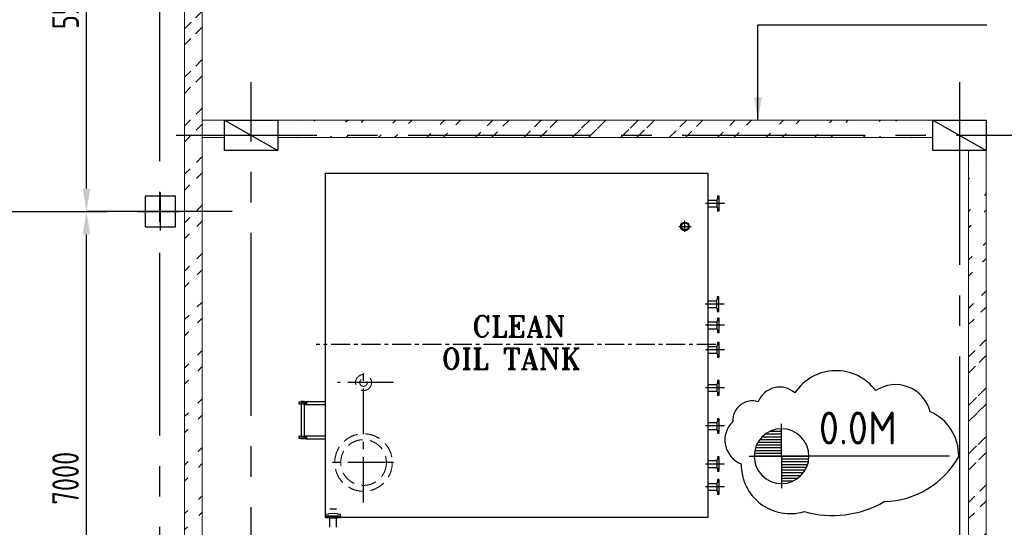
# Model space of a CAD drawing. Extents: x -7650383 to 4934791, y -137560 to 1826789.
# Tile 65 of 256: x 288551 to 301480, y 478937 to 485600. Entities that reach past the tile are written whole.
import ezdxf
from ezdxf.enums import TextEntityAlignment as Align

# ---------------------------------------------------------------- set-up
doc = ezdxf.new("R2010")
doc.units = 0
doc.header["$LTSCALE"] = 800
doc.header["$MEASUREMENT"] = 0
for name, pattern in [('CENTER', [2, 1.25, -0.25, 0.25, -0.25]), ('CENTER2', [1.125, 0.75, -0.125, 0.125, -0.125]), ('CONTINOUS', [0]), ('HIDDEN', [0.375, 0.25, -0.125])]:
    doc.linetypes.add(name, pattern=pattern)
doc.layers.get('0').update_dxf_attribs({"linetype": 'CONTINUOUS'})
for name, color, linetype in [('Aux_col', 7, 'CONTINUOUS'), ('CENTER', 2, 'CENTER'), ('EQP', 1, 'CONTINUOUS'), ('GRID', 8, 'CENTER'), ('HATCH', 9, 'CONTINUOUS'), ('PIPE', 1, 'CONTINUOUS'), ('T', 3, 'CONTINUOUS'), ('TEXT', 3, 'CONTINUOUS')]:
    doc.layers.add(name, color=color, linetype=linetype)
doc.layers.add('EQP0', color=8, linetype='HIDDEN', lineweight=9)
doc.layers.add('WALL', color=6, linetype='CONTINUOUS', lineweight=18)
doc.styles.add('ROMANS', font='ISO9.shx', dxfattribs={"width": 0.8})
doc.styles.add('ROMANT', font='romant')
doc.styles.add('S1', font='SIMPLEX.SHX', dxfattribs={"height": 200})
doc.styles.get("Standard").update_dxf_attribs({"font": 'ISO9'})
doc.dimstyles.get("Standard").update_dxf_attribs({"dimtxt": 0.18, "dimasz": 0.18, "dimexe": 0.18, "dimexo": 0.0625, "dimgap": 0.09, "dimtad": 0, "dimtih": 1, "dimtoh": 1, "dimdec": 4, "dimzin": 0, "dimdsep": 46, "dimtxsty": 'Standard', "dimcen": 0.09, "dimadec": 0, "dimazin": 0, "dimtfac": 1, "dimtdec": 4, "dimtofl": 0, "dimtmove": 0, "dimatfit": 3, "dimfxl": 1, "dimtolj": 1, "dimtzin": 0, "dimarcsym": 0})
doc.dimstyles.new('STANDARD$0', dxfattribs={"dimtxt": 250, "dimasz": 200, "dimexe": 0, "dimexo": 0, "dimgap": 100, "dimtad": 1, "dimdec": 0, "dimzin": 0, "dimdsep": 46, "dimtxsty": 'S1', "dimcen": 0, "dimadec": 0, "dimazin": 0, "dimtfac": 1, "dimtdec": 0, "dimtmove": 2, "dimatfit": 3, "dimfxl": 1, "dimtolj": 1, "dimtzin": 0, "dimarcsym": 0})

# ---------------------------------------------------------------- blocks, each defined once
blk = doc.blocks.new('*X5')
at = {"color": 0}
for p, q in [((36153.7, 29375), (36329.8, 29375)), ((36183.1, 29400), (36329.8, 29400)), ((36226, 29425), (36329.8, 29425)), ((36092.1, 29275), (36329.8, 29275)), ((36101.7, 29300), (36329.8, 29300)), ((36114.7, 29325), (36329.8, 29325)), ((36131.6, 29350), (36329.8, 29350)), ((36079.8, 29200), (36329.8, 29200)), ((36081.3, 29225), (36329.8, 29225)), ((36085.3, 29250), (36329.8, 29250))]:
    blk.add_line(p, q, dxfattribs=at)
blk = doc.blocks.new('LL')
for p, q in [((-711, 0), (-711, 423)), ((-1136, 0), (-711, 0)), ((1493, 0), (-711, 0)), ((-711, 0), (-711, -418))]:
    blk.add_line(p, q)
for start, end in [(90, 180), (0, 90), (180, 270), (270, 0)]:
    blk.add_arc((-711, 0), 360, start, end)
at = {"xscale": 1.440000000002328, "yscale": 1.440000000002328, "zscale": 1.440000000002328}
blk.add_blockref('*X5', (-53026, -42044), dxfattribs=at)
at = {"xscale": 1.440000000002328, "yscale": 1.440000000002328, "zscale": 1.440000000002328, "rotation": 180}
blk.add_blockref('*X5', (51604, 42044), dxfattribs=at)
at = {"flags": 4}
blk.add_attdef('LEVEL', (-222, 154), '', height=432, dxfattribs=at)
blk = doc.blocks.new('A$C47AF6D69')
at = {"layer": 'TEXT', "insert": (-23738.9, 2726.2), "char_height": 300, "width": 1129.576, "attachment_point": 1, "style": 'ROMANS'}
blk.add_mtext('\\pi313.36;AIR \\P\\pi-240.93;RECEIVER', dxfattribs=at)
blk = doc.blocks.new('A$C3C7577A7')
at = {"layer": 'Aux_col', "linetype": 'CONTINOUS'}
for p, q in [((93006, 14250), (93006, 13750)), ((93206, 14200), (92806, 14200)), ((92806, 14200), (92806, 13800)), ((93206, 13800), (93206, 14200)), ((92756, 14000), (93256, 14000)), ((92806, 13800), (93206, 13800))]:
    blk.add_line(p, q, dxfattribs=at)
blk = doc.blocks.new('*D264')
at = {"color": 9, "lineweight": -2, "transparency": 16777216}
for p, q in [((290030, 483082), (289428, 483082)), ((289428, 476382), (289428, 482782)), ((290073, 476082), (289428, 476082))]:
    blk.add_line(p, q, dxfattribs=at)
at = {"color": 9, "transparency": 16777216}
for points in [[(289378, 482782), (289478, 482782), (289428, 483082)], [(289378, 476382), (289478, 476382), (289428, 476082)]]:
    blk.add_solid(points, dxfattribs=at)
at = {"transparency": 16777216, "insert": (289153, 479582), "char_height": 350, "attachment_point": 5, "rotation": 90, "style": 'ROMANS'}
blk.add_mtext('\\A1;7000', dxfattribs=at)
blk = doc.blocks.new('*D265')
at = {"color": 9, "lineweight": -2, "transparency": 16777216}
for p, q in [((290274, 488582), (289428, 488582)), ((289428, 483382), (289428, 488282)), ((291339, 483082), (289428, 483082))]:
    blk.add_line(p, q, dxfattribs=at)
at = {"color": 9, "transparency": 16777216}
for points in [[(289378, 488282), (289478, 488282), (289428, 488582)], [(289378, 483382), (289478, 483382), (289428, 483082)]]:
    blk.add_solid(points, dxfattribs=at)
at = {"transparency": 16777216, "insert": (289153, 485832), "char_height": 350, "attachment_point": 5, "rotation": 90, "style": 'ROMANS'}
blk.add_mtext('\\A1;5500', dxfattribs=at)

msp = doc.modelspace()

# ---------------------------------------------------------------- hatches: boundary and pattern name
at = {"layer": 'HATCH'}
h = msp.add_hatch(dxfattribs=at)
h.set_pattern_fill('ANSI32', color=256, scale=1200, style=0)
h.set_pattern_definition([(45, (278891.4, 370560), (-318.198, 318.198), []), (45, (279103.54, 370560), (-318.198, 318.198), [])])
edge = h.paths.add_edge_path()
edge.add_line((290716.3, 472981.1), (290716.2, 506931.7))
edge.add_line((290942.5, 472981.1), (290946.2, 506931.7))
h = msp.add_hatch(dxfattribs=at)
h.set_pattern_fill('ANSI32', color=256, scale=1200, style=0)
h.set_pattern_definition([(45, (226826.53, 402980), (-318.198, 318.198), []), (45, (227038.66, 402980), (-318.198, 318.198), [])])
edge = h.paths.add_edge_path()
edge.add_line((300541.2, 484281.7), (291941.2, 484281.7))
edge.add_line((300541.2, 484051.7), (291941.1, 484051.7))
h = msp.add_hatch(dxfattribs=at)
h.set_pattern_fill('ANSI32', color=256, scale=1200, style=0)
h.set_pattern_definition([(45, (226261.4, 386059.14), (-318.198, 318.198), []), (45, (226473.54, 386059.14), (-318.198, 318.198), [])])
edge = h.paths.add_edge_path()
edge.add_line((301011.2, 483882.9), (301011.2, 476798))
edge.add_line((301241.2, 483881.7), (301241.2, 476798))

# ---------------------------------------------------------------- linework, layer by layer
for p, q in [((291241.2, 484281.7), (291941.2, 483881.7)), ((300541.2, 484281.7), (301241.2, 483881.7))]:
    msp.add_line(p, q)
for points in [[(291241.2, 484281.7), (291941.2, 484281.7), (291941.2, 483881.7), (291241.2, 483881.7)], [(300541.2, 484281.7), (301241.2, 484281.7), (301241.2, 483881.7), (300541.2, 483881.7)]]:
    msp.add_lwpolyline(points, close=True)
at = {"layer": 'CENTER', "ltscale": 0.25}
for p, q in [((297805.2, 483187.2), (297526.8, 483187.2)), ((297805.2, 483187.2), (297526.8, 483187.2)), ((297203.9, 482887.2), (297368.5, 482887.2)), ((297203.9, 482887.2), (297368.5, 482887.2)), ((297286.2, 482815), (297286.2, 482959.4)), ((297286.2, 482815), (297286.2, 482959.4)), ((297800.5, 481867.2), (297522.1, 481867.2)), ((297805.2, 481588.5), (297526.8, 481588.5)), ((297690.2, 481337.2), (292442.2, 481337.2)), ((297805.2, 481267.2), (297526.8, 481267.2)), ((297805.2, 480767.2), (297526.8, 480767.2)), ((297805.2, 480767.2), (297526.8, 480767.2)), ((297805.2, 480267.2), (297526.8, 480267.2)), ((297805.2, 480267.2), (297526.8, 480267.2)), ((297805.2, 479767.2), (297526.8, 479767.2)), ((297805.2, 479767.2), (297526.8, 479767.2)), ((297805.2, 479467.2), (297526.8, 479467.2)), ((297805.2, 479467.2), (297526.8, 479467.2))]:
    msp.add_line(p, q, dxfattribs=at)
at = {"layer": 'EQP', "color": 1, "linetype": 'Continuous'}
for p, q in [((292566.2, 479067.2), (292566.2, 483587.2)), ((292566.2, 483587.2), (297586.2, 483587.2)), ((292566.2, 479067.2), (292566.2, 483587.2)), ((292566.2, 483587.2), (297586.2, 483587.2)), ((297586.2, 483587.2), (297586.2, 479067.2)), ((297586.2, 483587.2), (297586.2, 479067.2)), ((292216.2, 480577.9), (292216.2, 480557.9)), ((292316.2, 480577.9), (292216.2, 480577.9)), ((292216.2, 480577.9), (292216.2, 480557.9)), ((292216.2, 480557.9), (292316.2, 480557.9)), ((292286.2, 480587.9), (292246.2, 480587.9)), ((292246.2, 480587.9), (292246.2, 480577.9)), ((292246.2, 480577.9), (292286.2, 480577.9)), ((292246.2, 480567.9), (292246.2, 480097.9)), ((292286.2, 480587.9), (292286.2, 480577.9)), ((292286.2, 480567.9), (292286.2, 480097.9)), ((292297.7, 480587.9), (292566.2, 480587.9)), ((292297.7, 480547.9), (292297.7, 480587.9)), ((292316.2, 480577.9), (292316.2, 480557.9)), ((292316.2, 480557.9), (292316.2, 480577.9)), ((292297.7, 480547.9), (292566.2, 480547.9)), ((292216.2, 480127.9), (292216.2, 480107.9)), ((292316.2, 480127.9), (292216.2, 480127.9)), ((292216.2, 480127.9), (292216.2, 480107.9)), ((292216.2, 480107.9), (292316.2, 480107.9)), ((292246.2, 480097.9), (292246.2, 480107.9)), ((292246.2, 480107.9), (292286.2, 480107.9)), ((292286.2, 480097.9), (292246.2, 480097.9)), ((292266.2, 480127.9), (292297.7, 480127.9)), ((292266.2, 480107.9), (292297.7, 480107.9)), ((292286.2, 480097.9), (292286.2, 480107.9)), ((292297.7, 480137.9), (292566.2, 480137.9)), ((292297.7, 480097.9), (292297.7, 480137.9)), ((292297.7, 480097.9), (292566.2, 480097.9)), ((292316.2, 480127.9), (292316.2, 480107.9)), ((292316.2, 480107.9), (292316.2, 480127.9)), ((297586.2, 479067.2), (292566.2, 479067.2)), ((297586.2, 479067.2), (292566.2, 479067.2))]:
    msp.add_line(p, q, dxfattribs=at)
at = {"layer": 'EQP', "color": 1}
for p, q in [((297586.2, 483231.7), (297706.2, 483231.7)), ((297586.2, 483231.7), (297706.2, 483231.7)), ((297586.2, 483142.8), (297706.2, 483142.8)), ((297586.2, 483142.8), (297706.2, 483142.8)), ((297581.5, 481911.7), (297701.5, 481911.7)), ((297581.5, 481822.8), (297701.5, 481822.8)), ((297586.2, 481632.9), (297706.2, 481632.9)), ((297586.2, 481544), (297706.2, 481544)), ((297586.2, 481311.7), (297706.2, 481311.7)), ((297586.2, 481222.8), (297706.2, 481222.8)), ((297586.2, 480811.7), (297706.2, 480811.7)), ((297586.2, 480811.7), (297706.2, 480811.7)), ((297586.2, 480722.8), (297706.2, 480722.8)), ((297586.2, 480722.8), (297706.2, 480722.8)), ((297586.2, 480311.7), (297706.2, 480311.7)), ((297586.2, 480311.7), (297706.2, 480311.7)), ((297586.2, 480222.8), (297706.2, 480222.8)), ((297586.2, 480222.8), (297706.2, 480222.8)), ((297586.2, 479811.7), (297706.2, 479811.7)), ((297586.2, 479811.7), (297706.2, 479811.7)), ((297586.2, 479722.8), (297706.2, 479722.8)), ((297586.2, 479722.8), (297706.2, 479722.8)), ((297586.2, 479511.7), (297706.2, 479511.7)), ((297586.2, 479511.7), (297706.2, 479511.7)), ((297586.2, 479422.8), (297706.2, 479422.8)), ((297586.2, 479422.8), (297706.2, 479422.8)), ((292621.7, 478937.5), (292621.7, 479057.5)), ((292710.6, 478937.5), (292710.6, 479057.5))]:
    msp.add_line(p, q, dxfattribs=at)
for points in [[(297712.2, 483241.2), (297706.2, 483241.2), (297706.2, 483133.2), (297712.2, 483133.2), (297712.2, 483091.7), (297734.2, 483091.7), (297734.2, 483123.7), (297736.2, 483123.7), (297736.2, 483250.7), (297734.2, 483250.7), (297734.2, 483282.7), (297712.2, 483282.7), (297712.2, 483241.2)], [(297712.2, 483241.2), (297706.2, 483241.2), (297706.2, 483133.2), (297712.2, 483133.2), (297712.2, 483091.7), (297734.2, 483091.7), (297734.2, 483123.7), (297736.2, 483123.7), (297736.2, 483250.7), (297734.2, 483250.7), (297734.2, 483282.7), (297712.2, 483282.7), (297712.2, 483241.2)], [(297707.5, 481921.2), (297701.5, 481921.2), (297701.5, 481813.2), (297707.5, 481813.2), (297707.5, 481771.7), (297729.5, 481771.7), (297729.5, 481803.7), (297731.5, 481803.7), (297731.5, 481930.7), (297729.5, 481930.7), (297729.5, 481962.7), (297707.5, 481962.7), (297707.5, 481921.2)], [(297712.2, 481642.5), (297706.2, 481642.5), (297706.2, 481534.5), (297712.2, 481534.5), (297712.2, 481493), (297734.2, 481493), (297734.2, 481525), (297736.2, 481525), (297736.2, 481652), (297734.2, 481652), (297734.2, 481684), (297712.2, 481684), (297712.2, 481642.5)], [(297712.2, 481321.2), (297706.2, 481321.2), (297706.2, 481213.2), (297712.2, 481213.2), (297712.2, 481171.7), (297734.2, 481171.7), (297734.2, 481203.7), (297736.2, 481203.7), (297736.2, 481330.7), (297734.2, 481330.7), (297734.2, 481362.7), (297712.2, 481362.7), (297712.2, 481321.2)], [(297712.2, 480821.2), (297706.2, 480821.2), (297706.2, 480713.2), (297712.2, 480713.2), (297712.2, 480671.7), (297734.2, 480671.7), (297734.2, 480703.7), (297736.2, 480703.7), (297736.2, 480830.7), (297734.2, 480830.7), (297734.2, 480862.7), (297712.2, 480862.7), (297712.2, 480821.2)], [(297712.2, 480821.2), (297706.2, 480821.2), (297706.2, 480713.2), (297712.2, 480713.2), (297712.2, 480671.7), (297734.2, 480671.7), (297734.2, 480703.7), (297736.2, 480703.7), (297736.2, 480830.7), (297734.2, 480830.7), (297734.2, 480862.7), (297712.2, 480862.7), (297712.2, 480821.2)], [(297712.2, 480321.2), (297706.2, 480321.2), (297706.2, 480213.2), (297712.2, 480213.2), (297712.2, 480171.7), (297734.2, 480171.7), (297734.2, 480203.7), (297736.2, 480203.7), (297736.2, 480330.7), (297734.2, 480330.7), (297734.2, 480362.7), (297712.2, 480362.7), (297712.2, 480321.2)], [(297712.2, 480321.2), (297706.2, 480321.2), (297706.2, 480213.2), (297712.2, 480213.2), (297712.2, 480171.7), (297734.2, 480171.7), (297734.2, 480203.7), (297736.2, 480203.7), (297736.2, 480330.7), (297734.2, 480330.7), (297734.2, 480362.7), (297712.2, 480362.7), (297712.2, 480321.2)], [(297712.2, 479821.2), (297706.2, 479821.2), (297706.2, 479713.2), (297712.2, 479713.2), (297712.2, 479671.7), (297734.2, 479671.7), (297734.2, 479703.7), (297736.2, 479703.7), (297736.2, 479830.7), (297734.2, 479830.7), (297734.2, 479862.7), (297712.2, 479862.7), (297712.2, 479821.2)], [(297712.2, 479821.2), (297706.2, 479821.2), (297706.2, 479713.2), (297712.2, 479713.2), (297712.2, 479671.7), (297734.2, 479671.7), (297734.2, 479703.7), (297736.2, 479703.7), (297736.2, 479830.7), (297734.2, 479830.7), (297734.2, 479862.7), (297712.2, 479862.7), (297712.2, 479821.2)], [(297712.2, 479521.2), (297706.2, 479521.2), (297706.2, 479413.2), (297712.2, 479413.2), (297712.2, 479371.7), (297734.2, 479371.7), (297734.2, 479403.7), (297736.2, 479403.7), (297736.2, 479530.7), (297734.2, 479530.7), (297734.2, 479562.7), (297712.2, 479562.7), (297712.2, 479521.2)], [(297712.2, 479521.2), (297706.2, 479521.2), (297706.2, 479413.2), (297712.2, 479413.2), (297712.2, 479371.7), (297734.2, 479371.7), (297734.2, 479403.7), (297736.2, 479403.7), (297736.2, 479530.7), (297734.2, 479530.7), (297734.2, 479562.7), (297712.2, 479562.7), (297712.2, 479521.2)], [(292720.2, 479063.5), (292720.2, 479057.5), (292612.2, 479057.5), (292612.2, 479063.5), (292570.7, 479063.5), (292570.7, 479085.5), (292602.7, 479085.5), (292602.7, 479087.5), (292729.7, 479087.5), (292729.7, 479085.5), (292761.7, 479085.5), (292761.7, 479063.5), (292720.2, 479063.5)]]:
    msp.add_lwpolyline(points, dxfattribs=at)
at = {"layer": 'EQP', "color": 1, "linetype": 'Continuous'}
for radius in [57, 57, 44.5, 44.5]:
    msp.add_circle((297286.2, 482887.2), radius, dxfattribs=at)
at = {"layer": 'EQP0'}
msp.add_lwpolyline([(292720.2, 479111.5), (292720.2, 479117.5), (292612.2, 479117.5), (292612.2, 479111.5), (292570.7, 479111.5), (292570.7, 479089.5), (292602.7, 479089.5), (292602.7, 479087.5), (292729.7, 479087.5), (292729.7, 479089.5), (292761.7, 479089.5), (292761.7, 479111.5), (292720.2, 479111.5)], dxfattribs=at)
for centre, radius in [((293066.2, 480837.2), 105), ((293066.2, 480837.2), 50), ((293066.2, 479787.2), 377.5), ((293066.2, 479787.2), 300)]:
    msp.add_circle(centre, radius, dxfattribs=at)
at = {"layer": 'GRID', "linetype": 'CENTER2', "ltscale": 4}
for p, q in [((290391.2, 458541.2), (290391.2, 536255.9)), ((291591.2, 466001.5), (291591.2, 484780)), ((300891.2, 484780), (300891.2, 468415.9)), ((306850.7, 484081.7), (290604.9, 484081.7)), ((258496.7, 483081.7), (290650.5, 483081.7))]:
    msp.add_line(p, q, dxfattribs=at)
at = {"layer": 'GRID', "linetype": 'CENTER2'}
for p, q in [((293066.2, 479260.8), (293066.2, 481021.7)), ((293460.2, 480837.2), (292726.2, 480837.2)), ((293460.2, 479787.2), (292604.1, 479787.2))]:
    msp.add_line(p, q, dxfattribs=at)
at = {"layer": 'PIPE'}
msp.add_line((292710.6, 479173.5), (292621.7, 479173.5), dxfattribs=at)
at = {"layer": 'T', "flags": 128}
msp.add_lwpolyline([(300880.5, 479865.9, 0.3047128), (300505.8, 480453.9, 0.5205671), (299792.1, 480730.5, 0.5205671), (298728.8, 480701.4, 0.5205671), (298248.2, 480584.9, 0.5205671), (297913.2, 480323, 0.5485614), (298025.1, 479769.8, 0.5064591), (298850.9, 479142.7, 0.202489), (299903.6, 479274.2, 0.2657267)], format="xyb", close=True, dxfattribs=at)
at = {"layer": 'WALL'}
for p, q in [((290945.5, 467581.7), (290946.2, 507021.7)), ((290716.5, 467811.7), (290716.2, 506791.7)), ((290716.2, 485833.7), (290716.4, 471074.5)), ((301241.2, 484281.7), (290946.2, 484281.7)), ((291241.2, 484051.7), (290946.2, 484051.7)), ((300541.2, 484051.7), (291941.2, 484051.7)), ((301011.2, 483881.7), (301011.2, 476798)), ((301241.2, 483881.7), (301241.2, 476798)), ((290946.2, 480603.7), (290946.2, 471207.8))]:
    msp.add_line(p, q, dxfattribs=at)

# ---------------------------------------------------------------- block references
msp.add_blockref('A$C3C7577A7', (197391.2, 469081.7))
at = {"layer": 'PIPE'}
msp.add_blockref('A$C47AF6D69', (233635.5, 482081.7), dxfattribs=at)
at = {"layer": 'TEXT'}
msp.add_blockref('LL', (299266, 479870.4), dxfattribs=at).add_auto_attribs({'LEVEL': '0.0M'})

# ---------------------------------------------------------------- texts
at = {"layer": 'TEXT', "style": 'ROMANT'}
for s, p in [('CLEAN ', (295200.7, 481573.8)), ('OIL TANK', (295000.3, 481148.6))]:
    msp.add_text(s, height=276, dxfattribs=at).set_placement(p, align=Align.MIDDLE_CENTER)

# ---------------------------------------------------------------- dimensions: what is measured, and where the dimension line sits
for base, p1, p2, picture, middle in [((289428.4, 488581.7), (291339.1, 483081.7), (290274.3, 488581.7), '*D265', (289153.4, 485831.7)), ((289428.4, 483081.7), (290072.7, 476081.7), (290030.1, 483081.7), '*D264', (289153.4, 479581.7))]:
    dim = msp.add_linear_dim(base=base, p1=p1, p2=p2, angle=90, dimstyle='STANDARD$0', override={"dimtxt": 350, "dimasz": 300, "dimtxsty": 'ROMANS', "dimclrd": 9, "dimclre": 9, "dimclrt": 256, "dimtix": 1, "dimatfit": 0})
    dim.commit()
    dim.dimension.update_dxf_attribs({"geometry": picture, "text_midpoint": middle})

# ---------------------------------------------------------------- leaders
msp.add_leader([(298245.4, 484281.7), (298245.4, 485533.8), (301250.6, 485533.8)], dimstyle='Standard', override={"dimtxt": 350, "dimasz": 300, "dimexe": 0, "dimexo": 0, "dimgap": 100, "dimtad": 0, "dimtih": 0, "dimtoh": 0, "dimdec": 0, "dimtxsty": 'ROMANS', "dimcen": 0, "dimclrd": 9, "dimclre": 9, "dimclrt": 256, "dimtdec": 0, "dimtix": 1, "dimtofl": 1, "dimatfit": 0})

doc.saveas('drawing.dxf')
